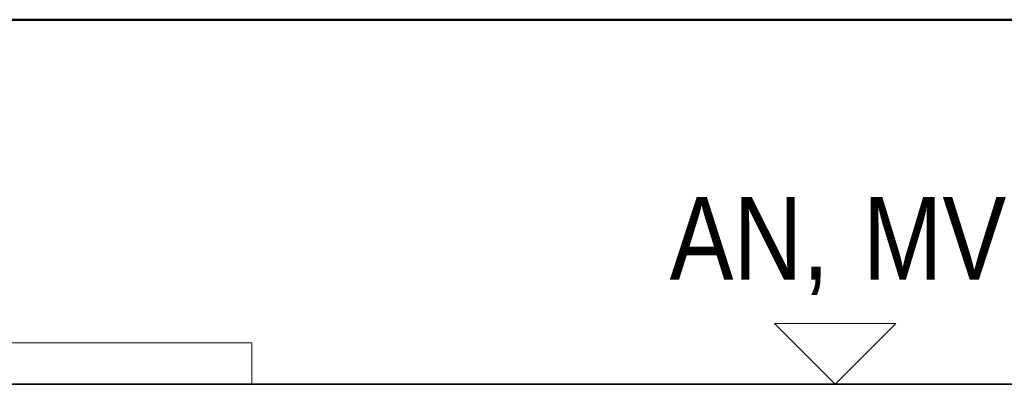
# Model space of a CAD drawing. Extents: x -297 to 573, y -46 to 548.
# Tile 93 of 256: x 42 to 66, y 312 to 321. Entities that reach past the tile are written whole.
import ezdxf

# ---------------------------------------------------------------- set-up
doc = ezdxf.new("R2010")
doc.units = 0
doc.layers.get('0').update_dxf_attribs({"lineweight": 35})
for name, color, linetype, lineweight in [('5_EG-AUSBAU', 7, 'Continuous', 25), ('5_EG-BESTAND', 7, 'Continuous', 25), ('5_EG-WANDFLÄCHENMATERIAL', 7, 'Continuous', 25)]:
    doc.layers.add(name, color=color, linetype=linetype, lineweight=lineweight)
doc.layers.add('X_Geometrie-A07ALD4P1N', color=3, linetype='Continuous', lineweight=50, true_color=0x00ff00)
doc.styles.get("Standard").update_dxf_attribs({"font": 'arial.ttf'})

# ---------------------------------------------------------------- blocks, each defined once
blk = doc.blocks.new('Referenz-A07ALD4Q1N', base_point=(-101.907, -12.836))
at = {"layer": '5_EG-AUSBAU', "color": 0, "lineweight": 13}
for q in [(-29.185, 313.18), (47.375, 312.18)]:
    blk.add_line((47.375, 313.18), q, dxfattribs=at)
at = {"layer": '5_EG-BESTAND', "color": 0, "lineweight": 35}
blk.add_line((-30.185, 312.18), (78.275, 312.177), dxfattribs=at)
at = {"layer": '5_EG-WANDFLÄCHENMATERIAL', "color": 0, "lineweight": 18}
for p, q in [((61.521, 312.18), (60.05, 313.651)), ((60.05, 313.651), (62.992, 313.651)), ((61.521, 312.18), (62.992, 313.651))]:
    blk.add_line(p, q, dxfattribs=at)
at = {"layer": 'X_Geometrie-A07ALD4P1N', "color": 0, "linetype": 'Continuous', "ltscale": 0.5}
blk.add_line((164.401, 321.008), (-69.384, 321.008), dxfattribs=at)
at = {"layer": '5_EG-WANDFLÄCHENMATERIAL', "color": 0, "lineweight": 18, "char_height": 2, "attachment_point": 1}
for s, insert in [('{\\W0.83;\\fArial;AN,}', (57.507, 316.713)), ('{\\W0.83;\\fArial;MV}', (62.188, 316.713))]:
    blk.add_mtext(s, dxfattribs=dict(at, insert=insert))

msp = doc.modelspace()

# ---------------------------------------------------------------- block references
at = {"color": 251, "lineweight": 25, "ltscale": 0.25, "true_color": 0x585858}
msp.add_blockref('Referenz-A07ALD4Q1N', (-101.907, -12.836), dxfattribs=at)

doc.saveas('drawing.dxf')
